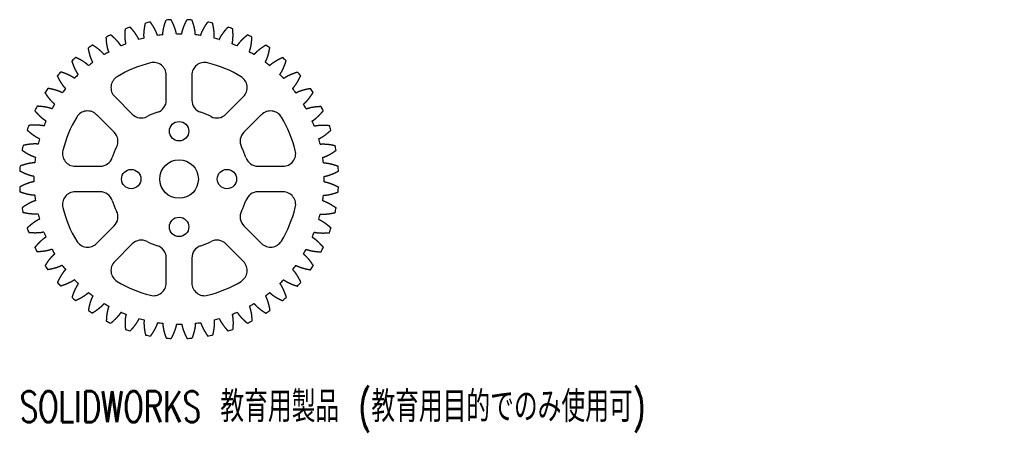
# Model space of a CAD drawing. Header units: millimetres. Extents: x -25 to 129, y -39 to 25.
import ezdxf

# ---------------------------------------------------------------- set-up
doc = ezdxf.new("R2010")
doc.units = ezdxf.units.MM
doc.styles.add('SLDTEXTSTYLE0', font='TXT', dxfattribs={"width": 0.7, "bigfont": 'bigfont'})

msp = doc.modelspace()

# ---------------------------------------------------------------- linework, layer by layer
at = {"color": 7, "linetype": 'Continuous', "lineweight": 25}
for p, q in [((-6.28, 21.87), (-6.3, 21.86)), ((-5.48, 22.08), (-5.5, 22.08)), ((-3.37, 22.5), (-3.39, 22.5)), ((-2.55, 22.61), (-2.57, 22.6)), ((-0.41, 22.75), (-0.42, 22.75)), ((0.42, 22.75), (0.41, 22.75)), ((2.57, 22.6), (2.55, 22.61)), ((3.39, 22.5), (3.37, 22.5)), ((5.5, 22.08), (5.48, 22.08)), ((6.3, 21.86), (6.28, 21.87)), ((-9.08, 20.86), (-9.1, 20.85)), ((-8.31, 21.18), (-8.33, 21.17)), ((8.33, 21.17), (8.31, 21.18)), ((9.1, 20.85), (9.08, 20.86)), ((-11.72, 19.5), (-11.74, 19.49)), ((-11.01, 19.91), (-11.02, 19.9)), ((11.02, 19.9), (11.01, 19.91)), ((11.74, 19.49), (11.72, 19.5)), ((-14.17, 17.8), (-14.18, 17.79)), ((-13.51, 18.3), (-13.53, 18.29)), ((13.53, 18.29), (13.51, 18.3)), ((14.18, 17.79), (14.17, 17.8)), ((-16.37, 15.8), (-16.38, 15.78)), ((-15.78, 16.38), (-15.8, 16.37)), ((-2, 12.37), (-2, 16.27)), ((2, 16.27), (2, 12.37)), ((15.8, 16.37), (15.78, 16.38)), ((16.38, 15.78), (16.37, 15.8)), ((-17.79, 14.18), (-17.8, 14.17)), ((17.8, 14.17), (17.79, 14.18)), ((-18.29, 13.53), (-18.3, 13.51)), ((-10.09, 12.92), (-7.33, 10.16)), ((7.33, 10.16), (10.09, 12.92)), ((18.3, 13.51), (18.29, 13.53)), ((-19.9, 11.02), (-19.91, 11.01)), ((-19.49, 11.74), (-19.5, 11.72)), ((19.5, 11.72), (19.49, 11.74)), ((19.91, 11.01), (19.9, 11.02)), ((-10.16, 7.33), (-12.92, 10.09)), ((12.92, 10.09), (10.16, 7.33)), ((-21.17, 8.33), (-21.18, 8.31)), ((-20.85, 9.1), (-20.86, 9.08)), ((20.86, 9.08), (20.85, 9.1)), ((21.18, 8.31), (21.17, 8.33)), ((-21.86, 6.3), (-21.87, 6.28)), ((21.87, 6.28), (21.86, 6.3)), ((-22.08, 5.5), (-22.08, 5.48)), ((22.08, 5.48), (22.08, 5.5)), ((-22.5, 3.39), (-22.5, 3.37)), ((22.5, 3.37), (22.5, 3.39)), ((-22.6, 2.57), (-22.61, 2.55)), ((-16.27, 2), (-12.37, 2)), ((12.37, 2), (16.27, 2)), ((22.61, 2.55), (22.6, 2.57)), ((-22.75, 0.42), (-22.75, 0.41)), ((22.75, 0.41), (22.75, 0.42)), ((-22.75, -0.41), (-22.75, -0.42)), ((22.75, -0.42), (22.75, -0.41)), ((-22.61, -2.55), (-22.6, -2.57)), ((-12.37, -2), (-16.27, -2)), ((16.27, -2), (12.37, -2)), ((22.6, -2.57), (22.61, -2.55)), ((-22.5, -3.37), (-22.5, -3.39)), ((22.5, -3.39), (22.5, -3.37)), ((-22.08, -5.48), (-22.08, -5.5)), ((22.08, -5.5), (22.08, -5.48)), ((-21.87, -6.28), (-21.86, -6.3)), ((-12.92, -10.09), (-10.16, -7.33)), ((10.16, -7.33), (12.92, -10.09)), ((21.86, -6.3), (21.87, -6.28)), ((-21.18, -8.31), (-21.17, -8.33)), ((-20.86, -9.08), (-20.85, -9.1)), ((20.85, -9.1), (20.86, -9.08)), ((21.17, -8.33), (21.18, -8.31)), ((-7.33, -10.16), (-10.09, -12.92)), ((10.09, -12.92), (7.33, -10.16)), ((-19.91, -11.01), (-19.9, -11.02)), ((-19.5, -11.72), (-19.49, -11.74)), ((19.49, -11.74), (19.5, -11.72)), ((19.9, -11.02), (19.91, -11.01)), ((-18.3, -13.51), (-18.29, -13.53)), ((-2, -16.27), (-2, -12.37)), ((2, -12.37), (2, -16.27)), ((18.29, -13.53), (18.3, -13.51)), ((-17.8, -14.17), (-17.79, -14.18)), ((17.79, -14.18), (17.8, -14.17)), ((-16.38, -15.78), (-16.37, -15.8)), ((-15.8, -16.37), (-15.78, -16.38)), ((15.78, -16.38), (15.8, -16.37)), ((16.37, -15.8), (16.38, -15.78)), ((-14.18, -17.79), (-14.17, -17.8)), ((-13.53, -18.29), (-13.51, -18.3)), ((13.51, -18.3), (13.53, -18.29)), ((14.17, -17.8), (14.18, -17.79)), ((-11.74, -19.49), (-11.72, -19.5)), ((-11.02, -19.9), (-11.01, -19.91)), ((11.01, -19.91), (11.02, -19.9)), ((11.72, -19.5), (11.74, -19.49)), ((-9.1, -20.85), (-9.08, -20.86)), ((-8.33, -21.17), (-8.31, -21.18)), ((8.31, -21.18), (8.33, -21.17)), ((9.08, -20.86), (9.1, -20.85)), ((-6.3, -21.86), (-6.28, -21.87)), ((-5.5, -22.08), (-5.48, -22.08)), ((-3.39, -22.5), (-3.37, -22.5)), ((-2.57, -22.6), (-2.55, -22.61)), ((-0.42, -22.75), (-0.41, -22.75)), ((0.41, -22.75), (0.42, -22.75)), ((2.55, -22.61), (2.57, -22.6)), ((3.37, -22.5), (3.39, -22.5)), ((5.48, -22.08), (5.5, -22.08)), ((6.28, -21.87), (6.3, -21.86))]:
    msp.add_line(p, q, dxfattribs=at)
for centre, radius in [((0, 7.5), 1.52), ((0, 0), 3.02), ((-7.5, 0), 1.52), ((7.5, 0), 1.52), ((0, -7.5), 1.52)]:
    msp.add_circle(centre, radius, dxfattribs=at)
for centre, radius, start, end in [((0, 0), 25, 92.8643, 94.6357), ((0, 0), 25, 85.3643, 87.1357), ((0, 0), 25, 107.8643, 109.6357), ((0, 0), 25, 100.3643, 102.1357), ((0, 0), 25, 77.8643, 79.6357), ((0, 0), 25, 70.3643, 72.1357), ((0, 0), 25, 115.3643, 117.1357), ((0, 0), 25, 62.8643, 64.6357), ((0, 0), 25, 122.8643, 124.6357), ((0, 0), 25, 55.3643, 57.1357), ((0, 0), 25, 130.3643, 132.1357), ((0, 0), 25, 47.8643, 49.6357), ((0, 0), 18.75, 103.8161, 121.1839), ((-4, 16.27), 2, 0, 103.8161), ((4, 16.27), 2, 76.1839, 180), ((0, 0), 18.75, 58.8161, 76.1839), ((0, 0), 25, 137.8643, 139.6357), ((-8.67, 14.33), 2, 121.1839, 225), ((8.67, 14.33), 2, 315, 58.8161), ((0, 0), 25, 40.3643, 42.1357), ((0, 0), 25, 145.3643, 147.1357), ((0, 0), 25, 32.8643, 34.6357), ((-4, 12.37), 2, 287.9202, 0), ((4, 12.37), 2, 180, 252.0798), ((0, 0), 25, 152.8643, 154.6357), ((0, 0), 25, 25.3643, 27.1357), ((0, 0), 18.75, 148.8161, 166.1839), ((-14.33, 8.67), 2, 45, 148.8161), ((-5.92, 11.57), 2, 225, 297.0798), ((0, 0), 11, 107.9202, 117.0798), ((0, 0), 11, 62.9202, 72.0798), ((5.92, 11.57), 2, 242.9202, 315), ((14.33, 8.67), 2, 31.1839, 135), ((0, 0), 18.75, 13.8161, 31.1839), ((0, 0), 25, 160.3643, 162.1357), ((0, 0), 25, 17.8643, 19.6357), ((-11.57, 5.92), 2, 332.9202, 45), ((11.57, 5.92), 2, 135, 207.0798), ((0, 0), 25, 167.8643, 169.6357), ((0, 0), 11, 152.9202, 162.0798), ((0, 0), 11, 17.9202, 27.0798), ((0, 0), 25, 10.3643, 12.1357), ((-16.27, 4), 2, 166.1839, 270), ((-12.37, 4), 2, 270, 342.0798), ((12.37, 4), 2, 197.9202, 270), ((16.27, 4), 2, 270, 13.8161), ((0, 0), 25, 175.3643, 177.1357), ((0, 0), 25, 2.8643, 4.6357), ((0, 0), 25, 182.8643, 184.6357), ((0, 0), 25, 355.3643, 357.1357), ((-16.27, -4), 2, 90, 193.8161), ((-12.37, -4), 2, 17.9202, 90), ((12.37, -4), 2, 90, 162.0798), ((16.27, -4), 2, 346.1839, 90), ((0, 0), 25, 190.3643, 192.1357), ((0, 0), 18.75, 193.8161, 211.1839), ((0, 0), 11, 197.9202, 207.0798), ((0, 0), 11, 332.9202, 342.0798), ((0, 0), 18.75, 328.8161, 346.1839), ((0, 0), 25, 347.8643, 349.6357), ((-11.57, -5.92), 2, 315, 27.0798), ((11.57, -5.92), 2, 152.9202, 225), ((0, 0), 25, 197.8643, 199.6357), ((0, 0), 25, 340.3643, 342.1357), ((0, 0), 25, 205.3643, 207.1357), ((-14.33, -8.67), 2, 211.1839, 315), ((-5.92, -11.57), 2, 62.9202, 135), ((0, 0), 11, 242.9202, 252.0798), ((-4, -12.37), 2, 0, 72.0798), ((4, -12.37), 2, 107.9202, 180), ((0, 0), 11, 287.9202, 297.0798), ((5.92, -11.57), 2, 45, 117.0798), ((14.33, -8.67), 2, 225, 328.8161), ((0, 0), 25, 332.8643, 334.6357), ((0, 0), 25, 212.8643, 214.6357), ((-8.67, -14.33), 2, 135, 238.8161), ((8.67, -14.33), 2, 301.1839, 45), ((0, 0), 25, 325.3643, 327.1357), ((0, 0), 25, 220.3643, 222.1357), ((0, 0), 18.75, 238.8161, 256.1839), ((-4, -16.27), 2, 256.1839, 0), ((4, -16.27), 2, 180, 283.8161), ((0, 0), 18.75, 283.8161, 301.1839), ((0, 0), 25, 317.8643, 319.6357), ((0, 0), 25, 227.8643, 229.6357), ((0, 0), 25, 310.3643, 312.1357), ((0, 0), 25, 235.3643, 237.1357), ((0, 0), 25, 302.8643, 304.6357), ((0, 0), 25, 242.8643, 244.6357), ((0, 0), 25, 295.3643, 297.1357), ((0, 0), 25, 250.3643, 252.1357), ((0, 0), 25, 257.8643, 259.6357), ((0, 0), 25, 280.3643, 282.1357), ((0, 0), 25, 287.8643, 289.6357), ((0, 0), 25, 265.3643, 267.1357), ((0, 0), 25, 272.8643, 274.6357)]:
    msp.add_arc(centre, radius, start, end, dxfattribs=at)
for points in [[(-2.55, 22.61), (-2.55, 22.64), (-2.54, 22.76), (-2.53, 22.96), (-2.49, 23.24), (-2.42, 23.63), (-2.31, 24.09), (-2.19, 24.47), (-2.08, 24.77), (-2.02, 24.92)], [(-0.42, 22.75), (-0.43, 22.78), (-0.45, 22.9), (-0.49, 23.1), (-0.56, 23.36), (-0.69, 23.74), (-0.86, 24.18), (-1.03, 24.54), (-1.17, 24.82), (-1.25, 24.97)], [(0.42, 22.75), (0.43, 22.78), (0.45, 22.9), (0.49, 23.1), (0.56, 23.36), (0.69, 23.74), (0.86, 24.18), (1.03, 24.54), (1.17, 24.82), (1.25, 24.97)], [(2.55, 22.61), (2.55, 22.64), (2.54, 22.76), (2.53, 22.96), (2.49, 23.24), (2.42, 23.63), (2.31, 24.09), (2.19, 24.47), (2.08, 24.77), (2.02, 24.92)], [(-8.31, 21.18), (-8.32, 21.21), (-8.35, 21.33), (-8.39, 21.53), (-8.42, 21.8), (-8.45, 22.2), (-8.46, 22.67), (-8.44, 23.07), (-8.42, 23.38), (-8.4, 23.55)], [(-6.3, 21.86), (-6.31, 21.89), (-6.36, 22.01), (-6.45, 22.18), (-6.59, 22.42), (-6.81, 22.75), (-7.09, 23.14), (-7.34, 23.44), (-7.56, 23.68), (-7.67, 23.79)], [(-5.48, 22.08), (-5.48, 22.12), (-5.49, 22.24), (-5.5, 22.44), (-5.5, 22.71), (-5.48, 23.11), (-5.43, 23.58), (-5.36, 23.97), (-5.29, 24.28), (-5.26, 24.44)], [(-3.39, 22.5), (-3.4, 22.53), (-3.43, 22.65), (-3.5, 22.84), (-3.61, 23.09), (-3.78, 23.45), (-4.01, 23.86), (-4.22, 24.2), (-4.4, 24.46), (-4.5, 24.59)], [(3.39, 22.5), (3.4, 22.53), (3.43, 22.65), (3.5, 22.84), (3.61, 23.09), (3.78, 23.45), (4.01, 23.86), (4.22, 24.2), (4.4, 24.46), (4.5, 24.59)], [(5.48, 22.08), (5.48, 22.12), (5.49, 22.24), (5.5, 22.44), (5.5, 22.71), (5.48, 23.11), (5.43, 23.58), (5.36, 23.97), (5.29, 24.28), (5.26, 24.44)], [(6.3, 21.86), (6.31, 21.89), (6.36, 22.01), (6.45, 22.18), (6.59, 22.42), (6.81, 22.75), (7.09, 23.14), (7.34, 23.44), (7.56, 23.68), (7.67, 23.79)], [(8.31, 21.18), (8.32, 21.21), (8.35, 21.33), (8.39, 21.53), (8.42, 21.8), (8.45, 22.2), (8.46, 22.67), (8.44, 23.07), (8.42, 23.38), (8.4, 23.55)], [(-11.01, 19.91), (-11.02, 19.94), (-11.06, 20.06), (-11.12, 20.25), (-11.19, 20.52), (-11.28, 20.9), (-11.35, 21.37), (-11.38, 21.77), (-11.4, 22.08), (-11.4, 22.25)], [(-9.1, 20.85), (-9.11, 20.88), (-9.18, 20.99), (-9.29, 21.15), (-9.46, 21.37), (-9.72, 21.67), (-10.05, 22.01), (-10.34, 22.28), (-10.58, 22.49), (-10.71, 22.59)], [(9.1, 20.85), (9.11, 20.88), (9.18, 20.99), (9.29, 21.15), (9.46, 21.37), (9.72, 21.67), (10.05, 22.01), (10.34, 22.28), (10.58, 22.49), (10.71, 22.59)], [(11.01, 19.91), (11.02, 19.94), (11.06, 20.06), (11.12, 20.25), (11.19, 20.52), (11.28, 20.9), (11.35, 21.37), (11.38, 21.77), (11.4, 22.08), (11.4, 22.25)], [(-13.51, 18.3), (-13.53, 18.33), (-13.59, 18.44), (-13.67, 18.62), (-13.78, 18.88), (-13.91, 19.25), (-14.04, 19.71), (-14.13, 20.09), (-14.18, 20.41), (-14.21, 20.57)], [(-11.74, 19.49), (-11.76, 19.52), (-11.84, 19.61), (-11.97, 19.76), (-12.17, 19.95), (-12.46, 20.22), (-12.83, 20.51), (-13.16, 20.74), (-13.43, 20.91), (-13.57, 21)], [(11.74, 19.49), (11.76, 19.52), (11.84, 19.61), (11.97, 19.76), (12.17, 19.95), (12.46, 20.22), (12.83, 20.51), (13.16, 20.74), (13.43, 20.91), (13.57, 21)], [(13.51, 18.3), (13.53, 18.33), (13.59, 18.44), (13.67, 18.62), (13.78, 18.88), (13.91, 19.25), (14.04, 19.71), (14.13, 20.09), (14.18, 20.41), (14.21, 20.57)], [(-15.78, 16.38), (-15.81, 16.41), (-15.88, 16.51), (-15.99, 16.68), (-16.12, 16.92), (-16.3, 17.27), (-16.49, 17.71), (-16.63, 18.08), (-16.73, 18.38), (-16.77, 18.54)], [(-14.18, 17.79), (-14.21, 17.81), (-14.3, 17.9), (-14.45, 18.03), (-14.67, 18.19), (-15, 18.42), (-15.4, 18.66), (-15.75, 18.85), (-16.04, 18.98), (-16.19, 19.05)], [(14.18, 17.79), (14.21, 17.81), (14.3, 17.9), (14.45, 18.03), (14.67, 18.19), (15, 18.42), (15.4, 18.66), (15.75, 18.85), (16.04, 18.98), (16.19, 19.05)], [(15.78, 16.38), (15.81, 16.41), (15.88, 16.51), (15.99, 16.68), (16.12, 16.92), (16.3, 17.27), (16.49, 17.71), (16.63, 18.08), (16.73, 18.38), (16.77, 18.54)], [(-17.79, 14.18), (-17.81, 14.21), (-17.9, 14.3), (-18.03, 14.45), (-18.19, 14.67), (-18.42, 15), (-18.66, 15.4), (-18.85, 15.75), (-18.98, 16.04), (-19.05, 16.19)], [(-16.38, 15.78), (-16.41, 15.81), (-16.51, 15.88), (-16.68, 15.99), (-16.92, 16.12), (-17.27, 16.3), (-17.71, 16.49), (-18.08, 16.63), (-18.38, 16.73), (-18.54, 16.77)], [(16.38, 15.78), (16.41, 15.81), (16.51, 15.88), (16.68, 15.99), (16.92, 16.12), (17.27, 16.3), (17.71, 16.49), (18.08, 16.63), (18.38, 16.73), (18.54, 16.77)], [(17.79, 14.18), (17.81, 14.21), (17.9, 14.3), (18.03, 14.45), (18.19, 14.67), (18.42, 15), (18.66, 15.4), (18.85, 15.75), (18.98, 16.04), (19.05, 16.19)], [(-18.3, 13.51), (-18.33, 13.53), (-18.44, 13.59), (-18.62, 13.67), (-18.88, 13.78), (-19.25, 13.91), (-19.71, 14.04), (-20.09, 14.13), (-20.41, 14.18), (-20.57, 14.21)], [(18.3, 13.51), (18.33, 13.53), (18.44, 13.59), (18.62, 13.67), (18.88, 13.78), (19.25, 13.91), (19.71, 14.04), (20.09, 14.13), (20.41, 14.18), (20.57, 14.21)], [(-19.49, 11.74), (-19.52, 11.76), (-19.61, 11.84), (-19.76, 11.97), (-19.95, 12.17), (-20.22, 12.46), (-20.51, 12.83), (-20.74, 13.16), (-20.91, 13.43), (-21, 13.57)], [(19.49, 11.74), (19.52, 11.76), (19.61, 11.84), (19.76, 11.97), (19.95, 12.17), (20.22, 12.46), (20.51, 12.83), (20.74, 13.16), (20.91, 13.43), (21, 13.57)], [(-19.91, 11.01), (-19.94, 11.02), (-20.06, 11.06), (-20.25, 11.12), (-20.52, 11.19), (-20.9, 11.28), (-21.37, 11.35), (-21.77, 11.38), (-22.08, 11.4), (-22.25, 11.4)], [(19.91, 11.01), (19.94, 11.02), (20.06, 11.06), (20.25, 11.12), (20.52, 11.19), (20.9, 11.28), (21.37, 11.35), (21.77, 11.38), (22.08, 11.4), (22.25, 11.4)], [(-20.85, 9.1), (-20.88, 9.11), (-20.99, 9.18), (-21.15, 9.29), (-21.37, 9.46), (-21.67, 9.72), (-22.01, 10.05), (-22.28, 10.34), (-22.49, 10.58), (-22.59, 10.71)], [(20.85, 9.1), (20.88, 9.11), (20.99, 9.18), (21.15, 9.29), (21.37, 9.46), (21.67, 9.72), (22.01, 10.05), (22.28, 10.34), (22.49, 10.58), (22.59, 10.71)], [(-21.18, 8.31), (-21.21, 8.32), (-21.33, 8.35), (-21.53, 8.39), (-21.8, 8.42), (-22.2, 8.45), (-22.67, 8.46), (-23.07, 8.44), (-23.38, 8.42), (-23.55, 8.4)], [(21.18, 8.31), (21.21, 8.32), (21.33, 8.35), (21.53, 8.39), (21.8, 8.42), (22.2, 8.45), (22.67, 8.46), (23.07, 8.44), (23.38, 8.42), (23.55, 8.4)], [(-21.86, 6.3), (-21.89, 6.31), (-22.01, 6.36), (-22.18, 6.45), (-22.42, 6.59), (-22.75, 6.81), (-23.14, 7.09), (-23.44, 7.34), (-23.68, 7.56), (-23.79, 7.67)], [(21.86, 6.3), (21.89, 6.31), (22.01, 6.36), (22.18, 6.45), (22.42, 6.59), (22.75, 6.81), (23.14, 7.09), (23.44, 7.34), (23.68, 7.56), (23.79, 7.67)], [(-22.08, 5.48), (-22.12, 5.48), (-22.24, 5.49), (-22.44, 5.5), (-22.71, 5.5), (-23.11, 5.48), (-23.58, 5.43), (-23.97, 5.36), (-24.28, 5.29), (-24.44, 5.26)], [(22.08, 5.48), (22.12, 5.48), (22.24, 5.49), (22.44, 5.5), (22.71, 5.5), (23.11, 5.48), (23.58, 5.43), (23.97, 5.36), (24.28, 5.29), (24.44, 5.26)], [(-22.5, 3.39), (-22.53, 3.4), (-22.65, 3.43), (-22.84, 3.5), (-23.09, 3.61), (-23.45, 3.78), (-23.86, 4.01), (-24.2, 4.22), (-24.46, 4.4), (-24.59, 4.5)], [(22.5, 3.39), (22.53, 3.4), (22.65, 3.43), (22.84, 3.5), (23.09, 3.61), (23.45, 3.78), (23.86, 4.01), (24.2, 4.22), (24.46, 4.4), (24.59, 4.5)], [(-22.61, 2.55), (-22.64, 2.55), (-22.76, 2.54), (-22.96, 2.53), (-23.24, 2.49), (-23.63, 2.42), (-24.09, 2.31), (-24.47, 2.19), (-24.77, 2.08), (-24.92, 2.02)], [(22.61, 2.55), (22.64, 2.55), (22.76, 2.54), (22.96, 2.53), (23.24, 2.49), (23.63, 2.42), (24.09, 2.31), (24.47, 2.19), (24.77, 2.08), (24.92, 2.02)], [(-22.75, 0.42), (-22.78, 0.43), (-22.9, 0.45), (-23.1, 0.49), (-23.36, 0.56), (-23.74, 0.69), (-24.18, 0.86), (-24.54, 1.03), (-24.82, 1.17), (-24.97, 1.25)], [(22.75, 0.42), (22.78, 0.43), (22.9, 0.45), (23.1, 0.49), (23.36, 0.56), (23.74, 0.69), (24.18, 0.86), (24.54, 1.03), (24.82, 1.17), (24.97, 1.25)], [(-22.75, -0.42), (-22.78, -0.43), (-22.9, -0.45), (-23.1, -0.49), (-23.36, -0.56), (-23.74, -0.69), (-24.18, -0.86), (-24.54, -1.03), (-24.82, -1.17), (-24.97, -1.25)], [(22.75, -0.42), (22.78, -0.43), (22.9, -0.45), (23.1, -0.49), (23.36, -0.56), (23.74, -0.69), (24.18, -0.86), (24.54, -1.03), (24.82, -1.17), (24.97, -1.25)], [(-22.61, -2.55), (-22.64, -2.55), (-22.76, -2.54), (-22.96, -2.53), (-23.24, -2.49), (-23.63, -2.42), (-24.09, -2.31), (-24.47, -2.19), (-24.77, -2.08), (-24.92, -2.02)], [(22.61, -2.55), (22.64, -2.55), (22.76, -2.54), (22.96, -2.53), (23.24, -2.49), (23.63, -2.42), (24.09, -2.31), (24.47, -2.19), (24.77, -2.08), (24.92, -2.02)], [(-22.5, -3.39), (-22.53, -3.4), (-22.65, -3.43), (-22.84, -3.5), (-23.09, -3.61), (-23.45, -3.78), (-23.86, -4.01), (-24.2, -4.22), (-24.46, -4.4), (-24.59, -4.5)], [(22.5, -3.39), (22.53, -3.4), (22.65, -3.43), (22.84, -3.5), (23.09, -3.61), (23.45, -3.78), (23.86, -4.01), (24.2, -4.22), (24.46, -4.4), (24.59, -4.5)], [(-22.08, -5.48), (-22.12, -5.48), (-22.24, -5.49), (-22.44, -5.5), (-22.71, -5.5), (-23.11, -5.48), (-23.58, -5.43), (-23.97, -5.36), (-24.28, -5.29), (-24.44, -5.26)], [(22.08, -5.48), (22.12, -5.48), (22.24, -5.49), (22.44, -5.5), (22.71, -5.5), (23.11, -5.48), (23.58, -5.43), (23.97, -5.36), (24.28, -5.29), (24.44, -5.26)], [(-21.86, -6.3), (-21.89, -6.31), (-22.01, -6.36), (-22.18, -6.45), (-22.42, -6.59), (-22.75, -6.81), (-23.14, -7.09), (-23.44, -7.34), (-23.68, -7.56), (-23.79, -7.67)], [(21.86, -6.3), (21.89, -6.31), (22.01, -6.36), (22.18, -6.45), (22.42, -6.59), (22.75, -6.81), (23.14, -7.09), (23.44, -7.34), (23.68, -7.56), (23.79, -7.67)], [(-21.18, -8.31), (-21.21, -8.32), (-21.33, -8.35), (-21.53, -8.39), (-21.8, -8.42), (-22.2, -8.45), (-22.67, -8.46), (-23.07, -8.44), (-23.38, -8.42), (-23.55, -8.4)], [(-20.85, -9.1), (-20.88, -9.11), (-20.99, -9.18), (-21.15, -9.29), (-21.37, -9.46), (-21.67, -9.72), (-22.01, -10.05), (-22.28, -10.34), (-22.49, -10.58), (-22.59, -10.71)], [(20.85, -9.1), (20.88, -9.11), (20.99, -9.18), (21.15, -9.29), (21.37, -9.46), (21.67, -9.72), (22.01, -10.05), (22.28, -10.34), (22.49, -10.58), (22.59, -10.71)], [(21.18, -8.31), (21.21, -8.32), (21.33, -8.35), (21.53, -8.39), (21.8, -8.42), (22.2, -8.45), (22.67, -8.46), (23.07, -8.44), (23.38, -8.42), (23.55, -8.4)], [(-19.91, -11.01), (-19.94, -11.02), (-20.06, -11.06), (-20.25, -11.12), (-20.52, -11.19), (-20.9, -11.28), (-21.37, -11.35), (-21.77, -11.38), (-22.08, -11.4), (-22.25, -11.4)], [(-19.49, -11.74), (-19.52, -11.76), (-19.61, -11.84), (-19.76, -11.97), (-19.95, -12.17), (-20.22, -12.46), (-20.51, -12.83), (-20.74, -13.16), (-20.91, -13.43), (-21, -13.57)], [(19.49, -11.74), (19.52, -11.76), (19.61, -11.84), (19.76, -11.97), (19.95, -12.17), (20.22, -12.46), (20.51, -12.83), (20.74, -13.16), (20.91, -13.43), (21, -13.57)], [(19.91, -11.01), (19.94, -11.02), (20.06, -11.06), (20.25, -11.12), (20.52, -11.19), (20.9, -11.28), (21.37, -11.35), (21.77, -11.38), (22.08, -11.4), (22.25, -11.4)], [(-18.3, -13.51), (-18.33, -13.53), (-18.44, -13.59), (-18.62, -13.67), (-18.88, -13.78), (-19.25, -13.91), (-19.71, -14.04), (-20.09, -14.13), (-20.41, -14.18), (-20.57, -14.21)], [(18.3, -13.51), (18.33, -13.53), (18.44, -13.59), (18.62, -13.67), (18.88, -13.78), (19.25, -13.91), (19.71, -14.04), (20.09, -14.13), (20.41, -14.18), (20.57, -14.21)], [(-17.79, -14.18), (-17.81, -14.21), (-17.9, -14.3), (-18.03, -14.45), (-18.19, -14.67), (-18.42, -15), (-18.66, -15.4), (-18.85, -15.75), (-18.98, -16.04), (-19.05, -16.19)], [(17.79, -14.18), (17.81, -14.21), (17.9, -14.3), (18.03, -14.45), (18.19, -14.67), (18.42, -15), (18.66, -15.4), (18.85, -15.75), (18.98, -16.04), (19.05, -16.19)], [(-16.38, -15.78), (-16.41, -15.81), (-16.51, -15.88), (-16.68, -15.99), (-16.92, -16.12), (-17.27, -16.3), (-17.71, -16.49), (-18.08, -16.63), (-18.38, -16.73), (-18.54, -16.77)], [(-15.78, -16.38), (-15.81, -16.41), (-15.88, -16.51), (-15.99, -16.68), (-16.12, -16.92), (-16.3, -17.27), (-16.49, -17.71), (-16.63, -18.08), (-16.73, -18.38), (-16.77, -18.54)], [(15.78, -16.38), (15.81, -16.41), (15.88, -16.51), (15.99, -16.68), (16.12, -16.92), (16.3, -17.27), (16.49, -17.71), (16.63, -18.08), (16.73, -18.38), (16.77, -18.54)], [(16.38, -15.78), (16.41, -15.81), (16.51, -15.88), (16.68, -15.99), (16.92, -16.12), (17.27, -16.3), (17.71, -16.49), (18.08, -16.63), (18.38, -16.73), (18.54, -16.77)], [(-14.18, -17.79), (-14.21, -17.81), (-14.3, -17.9), (-14.45, -18.03), (-14.67, -18.19), (-15, -18.42), (-15.4, -18.66), (-15.75, -18.85), (-16.04, -18.98), (-16.19, -19.05)], [(-13.51, -18.3), (-13.53, -18.33), (-13.59, -18.44), (-13.67, -18.62), (-13.78, -18.88), (-13.91, -19.25), (-14.04, -19.71), (-14.13, -20.09), (-14.18, -20.41), (-14.21, -20.57)], [(13.51, -18.3), (13.53, -18.33), (13.59, -18.44), (13.67, -18.62), (13.78, -18.88), (13.91, -19.25), (14.04, -19.71), (14.13, -20.09), (14.18, -20.41), (14.21, -20.57)], [(14.18, -17.79), (14.21, -17.81), (14.3, -17.9), (14.45, -18.03), (14.67, -18.19), (15, -18.42), (15.4, -18.66), (15.75, -18.85), (16.04, -18.98), (16.19, -19.05)], [(-11.74, -19.49), (-11.76, -19.52), (-11.84, -19.61), (-11.97, -19.76), (-12.17, -19.95), (-12.46, -20.22), (-12.83, -20.51), (-13.16, -20.74), (-13.43, -20.91), (-13.57, -21)], [(-11.01, -19.91), (-11.02, -19.94), (-11.06, -20.06), (-11.12, -20.25), (-11.19, -20.52), (-11.28, -20.9), (-11.35, -21.37), (-11.38, -21.77), (-11.4, -22.08), (-11.4, -22.25)], [(11.01, -19.91), (11.02, -19.94), (11.06, -20.06), (11.12, -20.25), (11.19, -20.52), (11.28, -20.9), (11.35, -21.37), (11.38, -21.77), (11.4, -22.08), (11.4, -22.25)], [(11.74, -19.49), (11.76, -19.52), (11.84, -19.61), (11.97, -19.76), (12.17, -19.95), (12.46, -20.22), (12.83, -20.51), (13.16, -20.74), (13.43, -20.91), (13.57, -21)], [(-9.1, -20.85), (-9.11, -20.88), (-9.18, -20.99), (-9.29, -21.15), (-9.46, -21.37), (-9.72, -21.67), (-10.05, -22.01), (-10.34, -22.28), (-10.58, -22.49), (-10.71, -22.59)], [(-8.31, -21.18), (-8.32, -21.21), (-8.35, -21.33), (-8.39, -21.53), (-8.42, -21.8), (-8.45, -22.2), (-8.46, -22.67), (-8.44, -23.07), (-8.42, -23.38), (-8.4, -23.55)], [(8.31, -21.18), (8.32, -21.21), (8.35, -21.33), (8.39, -21.53), (8.42, -21.8), (8.45, -22.2), (8.46, -22.67), (8.44, -23.07), (8.42, -23.38), (8.4, -23.55)], [(9.1, -20.85), (9.11, -20.88), (9.18, -20.99), (9.29, -21.15), (9.46, -21.37), (9.72, -21.67), (10.05, -22.01), (10.34, -22.28), (10.58, -22.49), (10.71, -22.59)], [(-6.3, -21.86), (-6.31, -21.89), (-6.36, -22.01), (-6.45, -22.18), (-6.59, -22.42), (-6.81, -22.75), (-7.09, -23.14), (-7.34, -23.44), (-7.56, -23.68), (-7.67, -23.79)], [(-5.48, -22.08), (-5.48, -22.12), (-5.49, -22.24), (-5.5, -22.44), (-5.5, -22.71), (-5.48, -23.11), (-5.43, -23.58), (-5.36, -23.97), (-5.29, -24.28), (-5.26, -24.44)], [(-3.39, -22.5), (-3.4, -22.53), (-3.43, -22.65), (-3.5, -22.84), (-3.61, -23.09), (-3.78, -23.45), (-4.01, -23.86), (-4.22, -24.2), (-4.4, -24.46), (-4.5, -24.59)], [(-2.55, -22.61), (-2.55, -22.64), (-2.54, -22.76), (-2.53, -22.96), (-2.49, -23.24), (-2.42, -23.63), (-2.31, -24.09), (-2.19, -24.47), (-2.08, -24.77), (-2.02, -24.92)], [(-0.42, -22.75), (-0.43, -22.78), (-0.45, -22.9), (-0.49, -23.1), (-0.56, -23.36), (-0.69, -23.74), (-0.86, -24.18), (-1.03, -24.54), (-1.17, -24.82), (-1.25, -24.97)], [(0.42, -22.75), (0.43, -22.78), (0.45, -22.9), (0.49, -23.1), (0.56, -23.36), (0.69, -23.74), (0.86, -24.18), (1.03, -24.54), (1.17, -24.82), (1.25, -24.97)], [(2.55, -22.61), (2.55, -22.64), (2.54, -22.76), (2.53, -22.96), (2.49, -23.24), (2.42, -23.63), (2.31, -24.09), (2.19, -24.47), (2.08, -24.77), (2.02, -24.92)], [(3.39, -22.5), (3.4, -22.53), (3.43, -22.65), (3.5, -22.84), (3.61, -23.09), (3.78, -23.45), (4.01, -23.86), (4.22, -24.2), (4.4, -24.46), (4.5, -24.59)], [(5.48, -22.08), (5.48, -22.12), (5.49, -22.24), (5.5, -22.44), (5.5, -22.71), (5.48, -23.11), (5.43, -23.58), (5.36, -23.97), (5.29, -24.28), (5.26, -24.44)], [(6.3, -21.86), (6.31, -21.89), (6.36, -22.01), (6.45, -22.18), (6.59, -22.42), (6.81, -22.75), (7.09, -23.14), (7.34, -23.44), (7.56, -23.68), (7.67, -23.79)]]:
    msp.add_open_spline(points, degree=4, knots=[0.00161932, 0.00161932, 0.00161932, 0.00161932, 0.00161932, 0.00280203, 0.00560407, 0.00813261, 0.01066116, 0.01571825, 0.02107603, 0.02107603, 0.02107603, 0.02107603, 0.02107603], dxfattribs=at)
for points in [[(-5.5, 22.08), (-5.76, 22.01), (-6.02, 21.94), (-6.28, 21.87)], [(-2.57, 22.6), (-2.84, 22.57), (-3.1, 22.53), (-3.37, 22.5)], [(-0.41, 22.75), (-0.14, 22.75), (0.14, 22.75), (0.41, 22.75)], [(3.37, 22.5), (3.1, 22.53), (2.84, 22.57), (2.57, 22.6)], [(6.28, 21.87), (6.02, 21.94), (5.76, 22.01), (5.5, 22.08)], [(-8.33, 21.17), (-8.58, 21.07), (-8.83, 20.96), (-9.08, 20.86)], [(9.08, 20.86), (8.83, 20.96), (8.58, 21.07), (8.33, 21.17)], [(-11.02, 19.9), (-11.26, 19.77), (-11.49, 19.63), (-11.72, 19.5)], [(11.72, 19.5), (11.49, 19.63), (11.26, 19.77), (11.02, 19.9)], [(-13.53, 18.29), (-13.74, 18.13), (-13.95, 17.96), (-14.17, 17.8)], [(14.17, 17.8), (13.95, 17.96), (13.74, 18.13), (13.53, 18.29)], [(-15.8, 16.37), (-15.99, 16.18), (-16.18, 15.99), (-16.37, 15.8)], [(16.37, 15.8), (16.18, 15.99), (15.99, 16.18), (15.8, 16.37)], [(-17.8, 14.17), (-17.96, 13.95), (-18.13, 13.74), (-18.29, 13.53)], [(18.29, 13.53), (18.13, 13.74), (17.96, 13.95), (17.8, 14.17)], [(-19.5, 11.72), (-19.63, 11.49), (-19.77, 11.26), (-19.9, 11.02)], [(19.9, 11.02), (19.77, 11.26), (19.63, 11.49), (19.5, 11.72)], [(-20.86, 9.08), (-20.96, 8.83), (-21.07, 8.58), (-21.17, 8.33)], [(21.17, 8.33), (21.07, 8.58), (20.96, 8.83), (20.86, 9.08)], [(-21.87, 6.28), (-21.94, 6.02), (-22.01, 5.76), (-22.08, 5.5)], [(22.08, 5.5), (22.01, 5.76), (21.94, 6.02), (21.87, 6.28)], [(-22.5, 3.37), (-22.53, 3.1), (-22.57, 2.84), (-22.6, 2.57)], [(22.6, 2.57), (22.57, 2.84), (22.53, 3.1), (22.5, 3.37)], [(-22.75, 0.41), (-22.75, 0.14), (-22.75, -0.14), (-22.75, -0.41)], [(22.75, -0.41), (22.75, -0.14), (22.75, 0.14), (22.75, 0.41)], [(-22.6, -2.57), (-22.57, -2.84), (-22.53, -3.1), (-22.5, -3.37)], [(22.5, -3.37), (22.53, -3.1), (22.57, -2.84), (22.6, -2.57)], [(-22.08, -5.5), (-22.01, -5.76), (-21.94, -6.02), (-21.87, -6.28)], [(21.87, -6.28), (21.94, -6.02), (22.01, -5.76), (22.08, -5.5)], [(-21.17, -8.33), (-21.07, -8.58), (-20.96, -8.83), (-20.86, -9.08)], [(20.86, -9.08), (20.96, -8.83), (21.07, -8.58), (21.17, -8.33)], [(-19.9, -11.02), (-19.77, -11.26), (-19.63, -11.49), (-19.5, -11.72)], [(19.5, -11.72), (19.63, -11.49), (19.77, -11.26), (19.9, -11.02)], [(-18.29, -13.53), (-18.13, -13.74), (-17.96, -13.95), (-17.8, -14.17)], [(17.8, -14.17), (17.96, -13.95), (18.13, -13.74), (18.29, -13.53)], [(-16.37, -15.8), (-16.18, -15.99), (-15.99, -16.18), (-15.8, -16.37)], [(15.8, -16.37), (15.99, -16.18), (16.18, -15.99), (16.37, -15.8)], [(-14.17, -17.8), (-13.95, -17.96), (-13.74, -18.13), (-13.53, -18.29)], [(13.53, -18.29), (13.74, -18.13), (13.95, -17.96), (14.17, -17.8)], [(-11.72, -19.5), (-11.49, -19.63), (-11.26, -19.77), (-11.02, -19.9)], [(11.02, -19.9), (11.26, -19.77), (11.49, -19.63), (11.72, -19.5)], [(-9.08, -20.86), (-8.83, -20.96), (-8.58, -21.07), (-8.33, -21.17)], [(8.33, -21.17), (8.58, -21.07), (8.83, -20.96), (9.08, -20.86)], [(-6.28, -21.87), (-6.02, -21.94), (-5.76, -22.01), (-5.5, -22.08)], [(-3.37, -22.5), (-3.1, -22.53), (-2.84, -22.57), (-2.57, -22.6)], [(-0.41, -22.75), (-0.14, -22.75), (0.14, -22.75), (0.41, -22.75)], [(2.57, -22.6), (2.84, -22.57), (3.1, -22.53), (3.37, -22.5)], [(5.5, -22.08), (5.76, -22.01), (6.02, -21.94), (6.28, -21.87)]]:
    msp.add_open_spline(points, degree=3, dxfattribs=at)

# ---------------------------------------------------------------- texts
at = {"color": 7, "linetype": 'Continuous', "insert": (-24.97, -33.24), "char_height": 4.8336, "attachment_point": 1, "style": 'SLDTEXTSTYLE0'}
msp.add_mtext('SOLIDWORKS 教育用製品 (教育用目的でのみ使用可)', dxfattribs=at)

doc.saveas('drawing.dxf')
